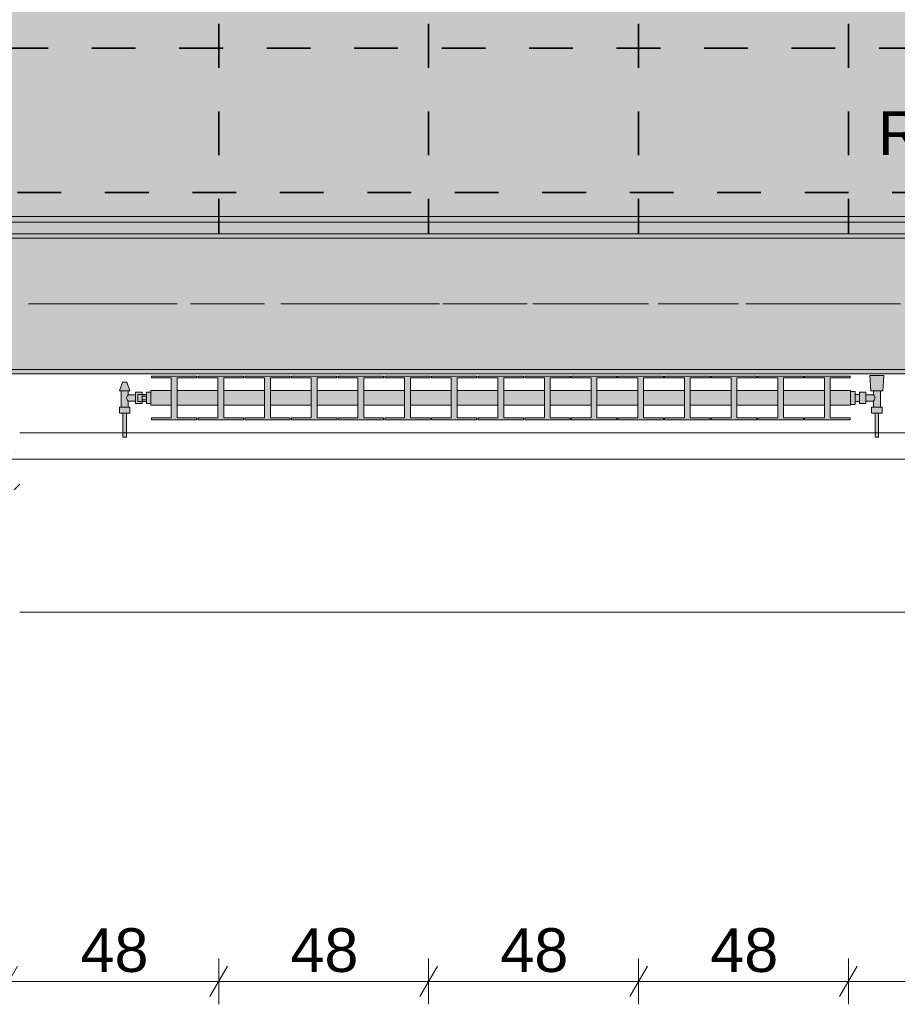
# Model space of a CAD drawing. Header units: metres. Extents: x -3.6 to 84.5, y -11 to 16.8.
# Tile 23 of 256: x 4.7 to 6.7, y -1.1 to 1.2. Entities that reach past the tile are written whole.
import ezdxf

# ---------------------------------------------------------------- set-up
doc = ezdxf.new("R2010")
doc.units = ezdxf.units.M
doc.header["$MEASUREMENT"] = 0
doc.linetypes.add('Achse', pattern=[0.2, 0.1, -0.05, 0, -0.05])
doc.linetypes.add('Strichlinie doppelt', pattern=[0.546806, 0.264583, -0.105833, 0.070556, -0.105833])
for name, color, linetype in [('154 - Bemaßung_ Beschriftung.Ausbau - Deckenspiegel', 7, 'Continuous'), ('451 - Universal.Achsen Raster', 7, 'Continuous'), ('604 - Struktur.Wand Aussen', 7, 'Continuous'), ('608 - Struktur.Träger', 7, 'Continuous'), ('801 - HKLSE.Heizung_ Klima_ Lüftung', 7, 'Continuous'), ('Neubau_154 - Bemaßung_ Beschriftung.Ausbau - Deckenspiegel', 7, 'Continuous'), ('Neubau_651 - Abdeckung.Decke abgehängt_ bekleidet', 7, 'Continuous'), ('Neubau_653 - Abdeckung.TB Verkofferung', 7, 'Continuous')]:
    doc.layers.add(name, color=color, linetype=linetype)
doc.styles.add('ERSTELLTER_STIL_2', font='txt')
doc.dimstyles.new('ERSTELLTER_STIL__1', dxfattribs={"dimtxt": 0.1, "dimasz": 0.0532, "dimexe": 0.18, "dimexo": 0.0625, "dimgap": 0, "dimtad": 1, "dimzin": 0, "dimdsep": 46, "dimtxsty": 'ERSTELLTER_STIL_2', "dimblk": 'ARROWHEAD_2', "dimblk1": 'ARROWHEAD_2', "dimblk2": 'ARROWHEAD_2', "dimcen": 0.09, "dimse1": 1, "dimse2": 1, "dimclrd": 7, "dimclre": 7, "dimclrt": 7, "dimazin": 0, "dimtfac": 1, "dimtdec": 4, "dimtmove": 0, "dimatfit": 3, "dimfxl": 1, "dimtolj": 1, "dimtzin": 0, "dimarcsym": 0})
doc.dimstyles.new('ERSTELLTER_STIL__2', dxfattribs={"dimtxt": 0.1, "dimasz": 0.0532, "dimexe": 0.18, "dimexo": 0.0625, "dimgap": 0, "dimtad": 1, "dimtih": 1, "dimtoh": 1, "dimzin": 0, "dimdsep": 46, "dimtxsty": 'ERSTELLTER_STIL_2', "dimblk": 'ARROWHEAD_2', "dimblk1": 'ARROWHEAD_2', "dimblk2": 'ARROWHEAD_2', "dimcen": 0.09, "dimse1": 1, "dimse2": 1, "dimclrd": 7, "dimclre": 7, "dimclrt": 7, "dimazin": 0, "dimtfac": 1, "dimtdec": 4, "dimtmove": 0, "dimatfit": 3, "dimfxl": 1, "dimtolj": 1, "dimtzin": 0, "dimarcsym": 0})
pattern_1 = [(45, (0, 0), (-0.01767767, 0.01767767), [0, -0.025])]
pattern_2 = [(45, (0, 0), (-0.08485281, 0.08485281), []), (45, (-0.04243, 0.04243), (-0.08485281, 0.08485281), [0.09, -0.03])]

# ---------------------------------------------------------------- blocks, each defined once
blk = doc.blocks.new('*D445')
at = {"layer": '154 - Bemaßung_ Beschriftung.Ausbau - Deckenspiegel', "color": 7, "linetype": 'Continuous', "lineweight": 5}
for p, q in [((4.7152, -0.9638), (4.6748, -1.0338)), ((4.695, -1.0513), (4.695, -0.9463)), ((5.1952, -0.9638), (5.1548, -1.0338)), ((5.175, -1.0513), (5.175, -0.9463)), ((4.695, -0.9988), (5.175, -0.9988))]:
    blk.add_line(p, q, dxfattribs=at)
at = {"layer": '154 - Bemaßung_ Beschriftung.Ausbau - Deckenspiegel', "color": 7, "lineweight": 5, "insert": (4.8591, -0.9788), "char_height": 0.1, "attachment_point": 7, "style": 'ERSTELLTER_STIL_2'}
blk.add_mtext('\\A1;{\\pql;\\fArial|b0|i0|c0|p38;48}', dxfattribs=at)
blk = doc.blocks.new('ARROWHEAD_2')
at = {"color": 0, "linetype": 'Continuous', "lineweight": 0}
for p, q in [((-0.378, -0.655), (0.378, 0.655)), ((0, 0), (-1, 0))]:
    blk.add_line(p, q, dxfattribs=at)
blk = doc.blocks.new('*D446')
at = {"layer": '154 - Bemaßung_ Beschriftung.Ausbau - Deckenspiegel', "color": 7, "linetype": 'Continuous', "lineweight": 5}
for p, q in [((5.1952, -0.9638), (5.1548, -1.0338)), ((5.175, -1.0513), (5.175, -0.9463)), ((5.6752, -0.9638), (5.6348, -1.0338)), ((5.655, -1.0513), (5.655, -0.9463)), ((5.175, -0.9988), (5.655, -0.9988))]:
    blk.add_line(p, q, dxfattribs=at)
at = {"layer": '154 - Bemaßung_ Beschriftung.Ausbau - Deckenspiegel', "color": 7, "lineweight": 5, "insert": (5.3391, -0.9788), "char_height": 0.1, "attachment_point": 7, "style": 'ERSTELLTER_STIL_2'}
blk.add_mtext('\\A1;{\\pql;\\fArial|b0|i0|c0|p38;48}', dxfattribs=at)
blk = doc.blocks.new('*D447')
at = {"layer": '154 - Bemaßung_ Beschriftung.Ausbau - Deckenspiegel', "color": 7, "linetype": 'Continuous', "lineweight": 5}
for p, q in [((5.6752, -0.9638), (5.6348, -1.0338)), ((5.655, -1.0513), (5.655, -0.9463)), ((6.1552, -0.9638), (6.1148, -1.0338)), ((6.135, -1.0513), (6.135, -0.9463)), ((5.655, -0.9988), (6.135, -0.9988))]:
    blk.add_line(p, q, dxfattribs=at)
at = {"layer": '154 - Bemaßung_ Beschriftung.Ausbau - Deckenspiegel', "color": 7, "lineweight": 5, "insert": (5.8191, -0.9788), "char_height": 0.1, "attachment_point": 7, "style": 'ERSTELLTER_STIL_2'}
blk.add_mtext('\\A1;{\\pql;\\fArial|b0|i0|c0|p38;48}', dxfattribs=at)
blk = doc.blocks.new('*D448')
at = {"layer": '154 - Bemaßung_ Beschriftung.Ausbau - Deckenspiegel', "color": 7, "linetype": 'Continuous', "lineweight": 5}
for p, q in [((6.1552, -0.9638), (6.1148, -1.0338)), ((6.135, -1.0513), (6.135, -0.9463)), ((6.6352, -0.9638), (6.5948, -1.0338)), ((6.615, -1.0513), (6.615, -0.9463)), ((6.135, -0.9988), (6.615, -0.9988))]:
    blk.add_line(p, q, dxfattribs=at)
at = {"layer": '154 - Bemaßung_ Beschriftung.Ausbau - Deckenspiegel', "color": 7, "lineweight": 5, "insert": (6.2991, -0.9788), "char_height": 0.1, "attachment_point": 7, "style": 'ERSTELLTER_STIL_2'}
blk.add_mtext('\\A1;{\\pql;\\fArial|b0|i0|c0|p38;48}', dxfattribs=at)
blk = doc.blocks.new('*D449')
at = {"layer": '154 - Bemaßung_ Beschriftung.Ausbau - Deckenspiegel', "color": 7, "linetype": 'Continuous', "lineweight": 5}
for p, q in [((6.6352, -0.9638), (6.5948, -1.0338)), ((6.615, -1.0513), (6.615, -0.9463)), ((7.1152, -0.9638), (7.0748, -1.0338)), ((7.095, -1.0513), (7.095, -0.9463)), ((6.615, -0.9988), (7.095, -0.9988))]:
    blk.add_line(p, q, dxfattribs=at)
at = {"layer": '154 - Bemaßung_ Beschriftung.Ausbau - Deckenspiegel', "color": 7, "lineweight": 5, "insert": (6.7791, -0.9788), "char_height": 0.1, "attachment_point": 7, "style": 'ERSTELLTER_STIL_2'}
blk.add_mtext('\\A1;{\\pql;\\fArial|b0|i0|c0|p38;48}', dxfattribs=at)
blk = doc.blocks.new('*D525')
at = {"layer": '154 - Bemaßung_ Beschriftung.Ausbau - Deckenspiegel', "color": 7, "linetype": 'Continuous', "lineweight": 5}
for p, q in [((3.381, 0.8252), (3.451, 0.7848)), ((3.416, 0.71), (3.416, 0.805)), ((3.381, 0.7302), (3.451, 0.6898)), ((3.4685, 0.71), (3.3635, 0.71)), ((3.416, 0.6758), (3.416, 0.71))]:
    blk.add_line(p, q, dxfattribs=at)
at = {"layer": '154 - Bemaßung_ Beschriftung.Ausbau - Deckenspiegel', "color": 7, "lineweight": 5, "insert": (3.3976, 0.5638), "char_height": 0.1, "attachment_point": 7, "rotation": 90, "style": 'ERSTELLTER_STIL_2'}
blk.add_mtext('\\A1;{\\pql;\\fArial|b0|i0|c0|p38;9\\fArial|b0|i0|c0|p38;\\A1{\\H.66x;\\S5^  ;}}', dxfattribs=at)
blk = doc.blocks.new('*D543')
at = {"layer": '154 - Bemaßung_ Beschriftung.Ausbau - Deckenspiegel', "color": 7, "linetype": 'Continuous', "lineweight": 5}
for p, q in [((-0.9656, 5.19), (-0.9656, 5.2242)), ((-0.9306, 5.1698), (-1.0006, 5.2102)), ((-0.9131, 5.19), (-1.0181, 5.19)), ((-0.9656, 0.71), (-0.9656, 5.19)), ((-1.0006, 0.7302), (-0.9306, 0.6898)), ((-0.9131, 0.71), (-1.0181, 0.71)), ((-0.9656, 0.6758), (-0.9656, 0.71))]:
    blk.add_line(p, q, dxfattribs=at)
at = {"layer": '154 - Bemaßung_ Beschriftung.Ausbau - Deckenspiegel', "color": 7, "lineweight": 5, "insert": (-0.9856, 2.817), "char_height": 0.1, "attachment_point": 7, "rotation": 90, "style": 'ERSTELLTER_STIL_2'}
blk.add_mtext('\\A1;{\\pql;\\fArial|b0|i0|c0|p38;4,48}', dxfattribs=at)

msp = doc.modelspace()

# ---------------------------------------------------------------- hatches: boundary and pattern name
at = {"layer": '604 - Struktur.Wand Aussen', "linetype": 'Continuous', "lineweight": 0, "true_color": 0x000000}
h = msp.add_hatch(dxfattribs=at)
h.set_pattern_fill('Beton__Stahlbeton_0001', color=18, style=0, pattern_type=2)
h.set_pattern_definition(pattern_2)
h.paths.add_polyline_path([(3.52, 0.195), (3.52, 0.125), (3.53, 0.125), (3.56, 0.125), (3.56, 0.005), (4.68, 0.005), (4.68, 0.125), (4.71, 0.125), (4.72, 0.125), (4.72, 0.195), (4.71, 0.195), (4.71, 0.245), (3.53, 0.245), (3.53, 0.195)])
at = {"layer": '608 - Struktur.Träger', "linetype": 'Continuous', "lineweight": 0, "true_color": 0x000000}
h = msp.add_hatch(dxfattribs=at)
h.set_pattern_fill('Beton__Stahlbeton_0001', color=18, style=0, pattern_type=2)
h.set_pattern_definition(pattern_2)
h.paths.add_polyline_path([(0.69, 0.7), (0.38, 0.7), (0.38, 0.4), (0.69, 0.4), (3.97, 0.4), (4.29, 0.4), (7.57, 0.4), (7.89, 0.4), (11.17, 0.4), (11.49, 0.4), (14.77, 0.4), (15.09, 0.4), (18.37, 0.4), (18.69, 0.4), (21.97, 0.4), (22.29, 0.4), (25.57, 0.4), (25.89, 0.4), (29.17, 0.4), (29.49, 0.4), (32.77, 0.4), (33.09, 0.4), (36.37, 0.4), (36.69, 0.4), (39.97, 0.4), (40.29, 0.4), (43.57, 0.4), (43.89, 0.4), (47.17, 0.4), (47.49, 0.4), (50.77, 0.4), (51.09, 0.4), (54.37, 0.4), (54.69, 0.4), (57.97, 0.4), (58.29, 0.4), (61.57, 0.4), (61.88, 0.4), (61.88, 0.7), (61.57, 0.7), (58.29, 0.7), (57.97, 0.7), (54.69, 0.7), (54.37, 0.7), (51.09, 0.7), (50.77, 0.7), (47.49, 0.7), (47.17, 0.7), (43.89, 0.7), (43.57, 0.7), (40.29, 0.7), (39.9, 0.7), (36.69, 0.7), (36.37, 0.7), (33.09, 0.7), (32.77, 0.7), (29.49, 0.7), (29.17, 0.7), (25.89, 0.7), (25.57, 0.7), (22.29, 0.7), (21.97, 0.7), (18.69, 0.7), (18.37, 0.7), (15.09, 0.7), (14.77, 0.7), (11.49, 0.7), (11.17, 0.7), (7.89, 0.7), (7.57, 0.7), (4.29, 0.7), (3.97, 0.7)])
h = msp.add_hatch(dxfattribs=at)
h.set_pattern_fill('Gips_0001', color=18, style=0, pattern_type=2)
h.set_pattern_definition(pattern_1)
h.paths.add_polyline_path([(4.29, 0.71), (4.29, 0.7), (7.57, 0.7), (7.57, 0.71)])
h = msp.add_hatch(dxfattribs=at)
h.set_pattern_fill('Gips_0001', color=18, style=0, pattern_type=2)
h.set_pattern_definition(pattern_1)
h.paths.add_polyline_path([(7.57, 0.4), (4.29, 0.4), (4.29, 0.39), (7.57, 0.39)])
at = {"layer": '801 - HKLSE.Heizung_ Klima_ Lüftung', "linetype": 'Continuous', "lineweight": 0, "true_color": 0x3a3a3a}
for points in [[(6.62, 0.3183), (6.62, 0.3517), (6.5733, 0.3517), (6.5733, 0.3808), (6.6187, 0.3808), (6.6187, 0.385), (6.5147, 0.385), (6.5147, 0.3808), (6.56, 0.3808), (6.56, 0.3517), (6.4667, 0.3517), (6.4667, 0.3808), (6.512, 0.3808), (6.512, 0.385), (6.408, 0.385), (6.408, 0.3808), (6.4533, 0.3808), (6.4533, 0.3517), (6.36, 0.3517), (6.36, 0.3808), (6.4053, 0.3808), (6.4053, 0.385), (6.3013, 0.385), (6.3013, 0.3808), (6.3467, 0.3808), (6.3467, 0.3517), (6.2533, 0.3517), (6.2533, 0.3808), (6.2987, 0.3808), (6.2987, 0.385), (6.1947, 0.385), (6.1947, 0.3808), (6.24, 0.3808), (6.24, 0.3517), (6.1467, 0.3517), (6.1467, 0.3808), (6.192, 0.3808), (6.192, 0.385), (6.088, 0.385), (6.088, 0.3808), (6.1333, 0.3808), (6.1333, 0.3517), (6.04, 0.3517), (6.04, 0.3808), (6.0853, 0.3808), (6.0853, 0.385), (5.9813, 0.385), (5.9813, 0.3808), (6.0267, 0.3808), (6.0267, 0.3517), (5.9333, 0.3517), (5.9333, 0.3808), (5.9787, 0.3808), (5.9787, 0.385), (5.8747, 0.385), (5.8747, 0.3808), (5.92, 0.3808), (5.92, 0.3517), (5.8267, 0.3517), (5.8267, 0.3808), (5.872, 0.3808), (5.872, 0.385), (5.768, 0.385), (5.768, 0.3808), (5.8133, 0.3808), (5.8133, 0.3517), (5.72, 0.3517), (5.72, 0.3808), (5.7653, 0.3808), (5.7653, 0.385), (5.6613, 0.385), (5.6613, 0.3808), (5.7067, 0.3808), (5.7067, 0.3517), (5.6133, 0.3517), (5.6133, 0.3808), (5.6587, 0.3808), (5.6587, 0.385), (5.5547, 0.385), (5.5547, 0.3808), (5.6, 0.3808), (5.6, 0.3517), (5.5067, 0.3517), (5.5067, 0.3808), (5.552, 0.3808), (5.552, 0.385), (5.448, 0.385), (5.448, 0.3808), (5.4933, 0.3808), (5.4933, 0.3517), (5.4, 0.3517), (5.4, 0.3808), (5.4453, 0.3808), (5.4453, 0.385), (5.3413, 0.385), (5.3413, 0.3808), (5.3867, 0.3808), (5.3867, 0.3517), (5.2933, 0.3517), (5.2933, 0.3808), (5.3387, 0.3808), (5.3387, 0.385), (5.2347, 0.385), (5.2347, 0.3808), (5.28, 0.3808), (5.28, 0.3517), (5.1867, 0.3517), (5.1867, 0.3808), (5.232, 0.3808), (5.232, 0.385), (5.128, 0.385), (5.128, 0.3808), (5.1733, 0.3808), (5.1733, 0.3517), (5.08, 0.3517), (5.08, 0.3808), (5.1253, 0.3808), (5.1253, 0.385), (5.0213, 0.385), (5.0213, 0.3808), (5.0667, 0.3808), (5.0667, 0.3517), (5.02, 0.3517), (5.02, 0.3183), (5.0667, 0.3183), (5.0667, 0.2892), (5.0213, 0.2892), (5.0213, 0.285), (5.1253, 0.285), (5.1253, 0.2892), (5.08, 0.2892), (5.08, 0.3183), (5.1733, 0.3183), (5.1733, 0.2892), (5.128, 0.2892), (5.128, 0.285), (5.232, 0.285), (5.232, 0.2892), (5.1867, 0.2892), (5.1867, 0.3183), (5.28, 0.3183), (5.28, 0.2892), (5.2347, 0.2892), (5.2347, 0.285), (5.3387, 0.285), (5.3387, 0.2892), (5.2933, 0.2892), (5.2933, 0.3183), (5.3867, 0.3183), (5.3867, 0.2892), (5.3413, 0.2892), (5.3413, 0.285), (5.4453, 0.285), (5.4453, 0.2892), (5.4, 0.2892), (5.4, 0.3183), (5.4933, 0.3183), (5.4933, 0.2892), (5.448, 0.2892), (5.448, 0.285), (5.552, 0.285), (5.552, 0.2892), (5.5067, 0.2892), (5.5067, 0.3183), (5.6, 0.3183), (5.6, 0.2892), (5.5547, 0.2892), (5.5547, 0.285), (5.6587, 0.285), (5.6587, 0.2892), (5.6133, 0.2892), (5.6133, 0.3183), (5.7067, 0.3183), (5.7067, 0.2892), (5.6613, 0.2892), (5.6613, 0.285), (5.7653, 0.285), (5.7653, 0.2892), (5.72, 0.2892), (5.72, 0.3183), (5.8133, 0.3183), (5.8133, 0.2892), (5.768, 0.2892), (5.768, 0.285), (5.872, 0.285), (5.872, 0.2892), (5.8267, 0.2892), (5.8267, 0.3183), (5.92, 0.3183), (5.92, 0.2892), (5.8747, 0.2892), (5.8747, 0.285), (5.9787, 0.285), (5.9787, 0.2892), (5.9333, 0.2892), (5.9333, 0.3183), (6.0267, 0.3183), (6.0267, 0.2892), (5.9813, 0.2892), (5.9813, 0.285), (6.0853, 0.285), (6.0853, 0.2892), (6.04, 0.2892), (6.04, 0.3183), (6.1333, 0.3183), (6.1333, 0.2892), (6.088, 0.2892), (6.088, 0.285), (6.192, 0.285), (6.192, 0.2892), (6.1467, 0.2892), (6.1467, 0.3183), (6.24, 0.3183), (6.24, 0.2892), (6.1947, 0.2892), (6.1947, 0.285), (6.2987, 0.285), (6.2987, 0.2892), (6.2533, 0.2892), (6.2533, 0.3183), (6.3467, 0.3183), (6.3467, 0.2892), (6.3013, 0.2892), (6.3013, 0.285), (6.4053, 0.285), (6.4053, 0.2892), (6.36, 0.2892), (6.36, 0.3183), (6.4533, 0.3183), (6.4533, 0.2892), (6.408, 0.2892), (6.408, 0.285), (6.512, 0.285), (6.512, 0.2892), (6.4667, 0.2892), (6.4667, 0.3183), (6.56, 0.3183), (6.56, 0.2892), (6.5147, 0.2892), (6.5147, 0.285), (6.6187, 0.285), (6.6187, 0.2892), (6.5733, 0.2892), (6.5733, 0.3183)], [(6.62, 0.3497), (6.62, 0.3203), (6.63, 0.3203), (6.63, 0.327), (6.64, 0.327), (6.64, 0.322), (6.655, 0.322), (6.655, 0.328), (6.672, 0.328), (6.672, 0.314), (6.668, 0.314), (6.668, 0.3), (6.676, 0.3), (6.676, 0.245), (6.684, 0.245), (6.684, 0.3), (6.692, 0.3), (6.692, 0.314), (6.688, 0.314), (6.688, 0.351), (6.694, 0.351), (6.696, 0.386), (6.664, 0.386), (6.666, 0.351), (6.672, 0.351), (6.672, 0.342), (6.655, 0.342), (6.655, 0.348), (6.64, 0.348), (6.64, 0.343), (6.63, 0.343), (6.63, 0.3497)], [(5.02, 0.348), (5.01, 0.348), (5.01, 0.343), (5, 0.343), (5, 0.348), (4.985, 0.348), (4.985, 0.342), (4.968, 0.342), (4.968, 0.351), (4.972, 0.351), (4.965, 0.371), (4.955, 0.371), (4.948, 0.351), (4.952, 0.351), (4.952, 0.314), (4.948, 0.314), (4.948, 0.3), (4.956, 0.3), (4.956, 0.245), (4.964, 0.245), (4.964, 0.3), (4.972, 0.3), (4.972, 0.314), (4.968, 0.314), (4.968, 0.328), (4.985, 0.328), (4.985, 0.322), (5, 0.322), (5, 0.327), (5.01, 0.327), (5.01, 0.322), (5.02, 0.322)]]:
    msp.add_hatch(color=250, dxfattribs=at).paths.add_polyline_path(points)
at = {"layer": 'Neubau_651 - Abdeckung.Decke abgehängt_ bekleidet', "linetype": 'Continuous', "lineweight": 13, "true_color": 0xffbfbf}
h = msp.add_hatch(dxfattribs=at)
h.set_pattern_fill('sechseckig_0001', color=254, style=0, pattern_type=2)
h.set_pattern_definition([(90, (0, 0), (-0.1299038, 0), [0.075, -0.15]), (90, (-0.06495, 0.1125), (-0.1299038, 0), [0.075, -0.15]), (150, (5e-18, 0.075), (0.0649519, 0.1125), [0.075, -0.15]), (150, (-0.1299, 0.075), (0.0649519, 0.1125), [0.075, -0.15]), (210, (0, 0), (-0.0649519, 0.1125), [0.075, -0.15]), (210, (-0.1299, 8e-18), (-0.0649519, 0.1125), [0.075, -0.15])])
h.paths.add_polyline_path([(0.285, 5.19), (0.285, 1.01), (0.715, 1.01), (0.715, 0.71), (7.665, 0.71), (7.665, 5.19)])
h.paths.add_polyline_path([(0.775, 4.55), (7.175, 4.55), (7.175, 1.25), (0.775, 1.25)], flags=0)
at = {"layer": 'Neubau_653 - Abdeckung.TB Verkofferung', "linetype": 'Continuous', "lineweight": 0, "true_color": 0x000000}
h = msp.add_hatch(dxfattribs=at)
h.set_pattern_fill('Gips_0001', color=18, style=0, pattern_type=2)
h.set_pattern_definition(pattern_1)
h.paths.add_polyline_path([(0.715, 0.737), (7.555, 0.737), (7.555, 0.7495), (0.715, 0.7495)])

# ---------------------------------------------------------------- linework, layer by layer
at = {"layer": '451 - Universal.Achsen Raster', "color": 160, "linetype": 'Strichlinie doppelt', "lineweight": 9, "true_color": 0x3232ff}
msp.add_line((64.935, 0.55), (-3.175, 0.55), dxfattribs=at)
at = {"layer": '604 - Struktur.Wand Aussen', "color": 7, "linetype": 'Continuous', "lineweight": 13}
for p, q in [((7.12, 0.255), (4.72, 0.255)), ((4.72, -0.155), (7.12, -0.155))]:
    msp.add_line(p, q, dxfattribs=at)
at = {"layer": '608 - Struktur.Träger', "color": 7, "linetype": 'Continuous', "lineweight": 13}
for p, q in [((0.38, 0.71), (61.88, 0.71)), ((7.57, 0.7), (4.29, 0.7)), ((0.38, 0.39), (61.88, 0.39))]:
    msp.add_line(p, q, dxfattribs=at)
at = {"layer": '608 - Struktur.Träger', "color": 7, "linetype": 'Continuous', "lineweight": 5}
for p, q in [((7.57, 0.71), (4.29, 0.71)), ((7.57, 0.39), (4.29, 0.39))]:
    msp.add_line(p, q, dxfattribs=at)
at = {"layer": '608 - Struktur.Träger', "color": 7, "linetype": 'Achse', "lineweight": 9}
msp.add_line((0.38, 0.55), (61.88, 0.55), dxfattribs=at)
at = {"layer": '608 - Struktur.Träger', "color": 7, "linetype": 'Continuous', "lineweight": 13, "flags": 128}
msp.add_lwpolyline([(15.09, 0.4), (14.77, 0.4), (11.49, 0.4), (11.17, 0.4), (7.89, 0.4), (7.57, 0.4), (4.29, 0.4), (3.97, 0.4), (0.69, 0.4), (0.38, 0.4)], dxfattribs=at)
at = {"layer": '801 - HKLSE.Heizung_ Klima_ Lüftung', "color": 7, "linetype": 'Continuous', "lineweight": 5, "true_color": 0xebebeb}
for p, q in [((5.1253, 0.385), (5.0213, 0.385)), ((5.1253, 0.385), (5.0213, 0.385)), ((5.0213, 0.385), (5.0213, 0.3808)), ((5.1253, 0.3808), (5.1253, 0.385)), ((5.1253, 0.3808), (5.1253, 0.385)), ((5.232, 0.385), (5.128, 0.385)), ((5.128, 0.385), (5.128, 0.3808)), ((5.232, 0.385), (5.128, 0.385)), ((5.128, 0.385), (5.128, 0.3808)), ((5.232, 0.3808), (5.232, 0.385)), ((5.232, 0.3808), (5.232, 0.385)), ((5.3387, 0.385), (5.2347, 0.385)), ((5.3387, 0.385), (5.2347, 0.385)), ((5.2347, 0.385), (5.2347, 0.3808)), ((5.3387, 0.3808), (5.3387, 0.385)), ((5.3387, 0.3808), (5.3387, 0.385)), ((5.4453, 0.385), (5.3413, 0.385)), ((5.3413, 0.385), (5.3413, 0.3808)), ((5.4453, 0.385), (5.3413, 0.385)), ((5.3413, 0.385), (5.3413, 0.3808)), ((5.4453, 0.3808), (5.4453, 0.385)), ((5.552, 0.385), (5.448, 0.385)), ((5.552, 0.385), (5.448, 0.385)), ((5.448, 0.385), (5.448, 0.3808)), ((5.552, 0.3808), (5.552, 0.385)), ((5.6587, 0.385), (5.5547, 0.385)), ((5.6587, 0.385), (5.5547, 0.385)), ((5.5547, 0.385), (5.5547, 0.3808)), ((5.6587, 0.3808), (5.6587, 0.385)), ((5.6587, 0.3808), (5.6587, 0.385)), ((5.7653, 0.385), (5.6613, 0.385)), ((5.6613, 0.385), (5.6613, 0.3808)), ((5.7653, 0.385), (5.6613, 0.385)), ((5.6613, 0.385), (5.6613, 0.3808)), ((5.7653, 0.3808), (5.7653, 0.385)), ((5.872, 0.385), (5.768, 0.385)), ((5.768, 0.385), (5.768, 0.3808)), ((5.872, 0.385), (5.768, 0.385)), ((5.768, 0.385), (5.768, 0.3808)), ((5.872, 0.3808), (5.872, 0.385)), ((5.9787, 0.385), (5.8747, 0.385)), ((5.9787, 0.385), (5.8747, 0.385)), ((5.8747, 0.385), (5.8747, 0.3808)), ((5.9787, 0.3808), (5.9787, 0.385)), ((5.9787, 0.3808), (5.9787, 0.385)), ((6.0853, 0.385), (5.9813, 0.385)), ((6.0853, 0.385), (5.9813, 0.385)), ((5.9813, 0.385), (5.9813, 0.3808)), ((6.0853, 0.3808), (6.0853, 0.385)), ((6.192, 0.385), (6.088, 0.385)), ((6.088, 0.385), (6.088, 0.3808)), ((6.192, 0.385), (6.088, 0.385)), ((6.088, 0.385), (6.088, 0.3808)), ((6.192, 0.3808), (6.192, 0.385)), ((6.192, 0.3808), (6.192, 0.385)), ((6.2987, 0.385), (6.1947, 0.385)), ((6.2987, 0.385), (6.1947, 0.385)), ((6.1947, 0.385), (6.1947, 0.3808)), ((6.2987, 0.3808), (6.2987, 0.385)), ((6.4053, 0.385), (6.3013, 0.385)), ((6.3013, 0.385), (6.3013, 0.3808)), ((6.4053, 0.385), (6.3013, 0.385)), ((6.3013, 0.385), (6.3013, 0.3808)), ((6.4053, 0.3808), (6.4053, 0.385)), ((6.512, 0.385), (6.408, 0.385)), ((6.408, 0.385), (6.408, 0.3808)), ((6.512, 0.385), (6.408, 0.385)), ((6.408, 0.385), (6.408, 0.3808)), ((6.512, 0.3808), (6.512, 0.385)), ((6.512, 0.3808), (6.512, 0.385)), ((6.6187, 0.385), (6.5147, 0.385)), ((6.6187, 0.385), (6.5147, 0.385)), ((6.5147, 0.385), (6.5147, 0.3808)), ((6.6187, 0.3808), (6.6187, 0.385)), ((6.6187, 0.3808), (6.6187, 0.385)), ((6.6687, 0.386), (6.664, 0.386)), ((6.664, 0.386), (6.6687, 0.386)), ((6.666, 0.351), (6.664, 0.386)), ((6.6687, 0.386), (6.68, 0.386)), ((6.68, 0.386), (6.6687, 0.386)), ((6.68, 0.386), (6.6913, 0.386)), ((6.6913, 0.386), (6.68, 0.386)), ((6.6913, 0.386), (6.696, 0.386)), ((6.696, 0.386), (6.6913, 0.386)), ((6.694, 0.351), (6.696, 0.386)), ((4.948, 0.351), (4.955, 0.371)), ((4.9565, 0.371), (4.955, 0.371)), ((4.96, 0.371), (4.9565, 0.371)), ((4.9635, 0.371), (4.96, 0.371)), ((4.965, 0.371), (4.9635, 0.371)), ((4.972, 0.351), (4.965, 0.371)), ((5.0213, 0.3808), (5.0667, 0.3808)), ((5.0667, 0.3808), (5.0667, 0.2892)), ((5.08, 0.2892), (5.08, 0.3808)), ((5.08, 0.3808), (5.1253, 0.3808)), ((5.128, 0.3808), (5.1733, 0.3808)), ((5.1733, 0.3808), (5.1733, 0.2892)), ((5.1867, 0.2892), (5.1867, 0.3808)), ((5.1867, 0.3808), (5.232, 0.3808)), ((5.2347, 0.3808), (5.28, 0.3808)), ((5.28, 0.3808), (5.28, 0.2892)), ((5.2933, 0.2892), (5.2933, 0.3808)), ((5.2933, 0.3808), (5.3387, 0.3808)), ((5.3413, 0.3808), (5.3867, 0.3808)), ((5.3867, 0.3808), (5.3867, 0.2892)), ((5.4, 0.2892), (5.4, 0.3808)), ((5.4, 0.3808), (5.4453, 0.3808)), ((5.448, 0.3808), (5.4933, 0.3808)), ((5.4933, 0.3808), (5.4933, 0.2892)), ((5.5067, 0.2892), (5.5067, 0.3808)), ((5.5067, 0.3808), (5.552, 0.3808)), ((5.5547, 0.3808), (5.6, 0.3808)), ((5.6, 0.3808), (5.6, 0.2892)), ((5.6133, 0.2892), (5.6133, 0.3808)), ((5.6133, 0.3808), (5.6587, 0.3808)), ((5.6613, 0.3808), (5.7067, 0.3808)), ((5.7067, 0.3808), (5.7067, 0.2892)), ((5.72, 0.2892), (5.72, 0.3808)), ((5.72, 0.3808), (5.7653, 0.3808)), ((5.768, 0.3808), (5.8133, 0.3808)), ((5.8133, 0.3808), (5.8133, 0.2892)), ((5.8267, 0.2892), (5.8267, 0.3808)), ((5.8267, 0.3808), (5.872, 0.3808)), ((5.8747, 0.3808), (5.92, 0.3808)), ((5.92, 0.3808), (5.92, 0.2892)), ((5.9333, 0.2892), (5.9333, 0.3808)), ((5.9333, 0.3808), (5.9787, 0.3808)), ((5.9813, 0.3808), (6.0267, 0.3808)), ((6.0267, 0.3808), (6.0267, 0.2892)), ((6.04, 0.2892), (6.04, 0.3808)), ((6.04, 0.3808), (6.0853, 0.3808)), ((6.088, 0.3808), (6.1333, 0.3808)), ((6.1333, 0.3808), (6.1333, 0.2892)), ((6.1467, 0.2892), (6.1467, 0.3808)), ((6.1467, 0.3808), (6.192, 0.3808)), ((6.1947, 0.3808), (6.24, 0.3808)), ((6.24, 0.3808), (6.24, 0.2892)), ((6.2533, 0.2892), (6.2533, 0.3808)), ((6.2533, 0.3808), (6.2987, 0.3808)), ((6.3013, 0.3808), (6.3467, 0.3808)), ((6.3467, 0.3808), (6.3467, 0.2892)), ((6.36, 0.2892), (6.36, 0.3808)), ((6.36, 0.3808), (6.4053, 0.3808)), ((6.408, 0.3808), (6.4533, 0.3808)), ((6.4533, 0.3808), (6.4533, 0.2892)), ((6.4667, 0.2892), (6.4667, 0.3808)), ((6.4667, 0.3808), (6.512, 0.3808)), ((6.5147, 0.3808), (6.56, 0.3808)), ((6.56, 0.3808), (6.56, 0.2892)), ((6.5733, 0.2892), (6.5733, 0.3808)), ((6.5733, 0.3808), (6.6187, 0.3808)), ((4.9515, 0.351), (4.948, 0.351)), ((4.96, 0.351), (4.9515, 0.351)), ((4.952, 0.314), (4.952, 0.351)), ((4.9685, 0.351), (4.96, 0.351)), ((4.9639, 0.335), (4.9653, 0.3379)), ((4.9658, 0.3389), (4.9663, 0.3399)), ((4.9663, 0.3399), (4.968, 0.342)), ((4.968, 0.342), (4.968, 0.351)), ((4.968, 0.342), (4.985, 0.342)), ((4.972, 0.351), (4.9685, 0.351)), ((4.985, 0.3415), (4.985, 0.348)), ((4.985, 0.348), (5, 0.348)), ((4.985, 0.3285), (4.985, 0.3415)), ((4.99, 0.3407), (4.99, 0.343)), ((5, 0.343), (4.99, 0.343)), ((4.99, 0.335), (4.99, 0.3407)), ((5, 0.3415), (5, 0.348)), ((5, 0.348), (5, 0.343)), ((5, 0.3407), (5, 0.343)), ((5, 0.3407), (5, 0.343)), ((5, 0.343), (5.01, 0.343)), ((5, 0.3393), (5, 0.3415)), ((5, 0.335), (5, 0.3407)), ((5, 0.3393), (5, 0.3407)), ((5, 0.335), (5, 0.3393)), ((5.01, 0.3393), (5, 0.3393)), ((5.02, 0.348), (5.01, 0.348)), ((5.02, 0.348), (5.01, 0.348)), ((5.01, 0.335), (5.01, 0.348)), ((5.02, 0.348), (5.01, 0.348)), ((5.02, 0.348), (5.01, 0.348)), ((5.02, 0.3468), (5.02, 0.3517)), ((5.0667, 0.3517), (5.02, 0.3517)), ((5.02, 0.335), (5.02, 0.3468)), ((5.1733, 0.3517), (5.08, 0.3517)), ((5.28, 0.3517), (5.1867, 0.3517)), ((5.3867, 0.3517), (5.2933, 0.3517)), ((5.4933, 0.3517), (5.4, 0.3517)), ((5.6, 0.3517), (5.5067, 0.3517)), ((5.7067, 0.3517), (5.6133, 0.3517)), ((5.8133, 0.3517), (5.72, 0.3517)), ((5.92, 0.3517), (5.8267, 0.3517)), ((6.0267, 0.3517), (5.9333, 0.3517)), ((6.1333, 0.3517), (6.04, 0.3517)), ((6.24, 0.3517), (6.1467, 0.3517)), ((6.3467, 0.3517), (6.2533, 0.3517)), ((6.4533, 0.3517), (6.36, 0.3517)), ((6.56, 0.3517), (6.4667, 0.3517)), ((6.62, 0.3517), (6.5733, 0.3517)), ((6.62, 0.3468), (6.62, 0.3517)), ((6.63, 0.3497), (6.62, 0.3497)), ((6.63, 0.3497), (6.62, 0.3497)), ((6.63, 0.3497), (6.62, 0.3497)), ((6.63, 0.3497), (6.62, 0.3497)), ((6.62, 0.335), (6.62, 0.3468)), ((6.63, 0.335), (6.63, 0.3497)), ((6.63, 0.335), (6.63, 0.3497)), ((6.63, 0.3407), (6.63, 0.343)), ((6.64, 0.343), (6.63, 0.343)), ((6.63, 0.335), (6.63, 0.3407)), ((6.64, 0.3415), (6.64, 0.348)), ((6.655, 0.348), (6.64, 0.348)), ((6.64, 0.3285), (6.64, 0.3415)), ((6.655, 0.3415), (6.655, 0.348)), ((6.672, 0.342), (6.655, 0.342)), ((6.655, 0.3285), (6.655, 0.3415)), ((6.666, 0.351), (6.6701, 0.351)), ((6.6701, 0.351), (6.68, 0.351)), ((6.672, 0.342), (6.672, 0.351)), ((6.6737, 0.3399), (6.672, 0.342)), ((6.6742, 0.3389), (6.6737, 0.3399)), ((6.6761, 0.335), (6.6747, 0.3379)), ((6.68, 0.351), (6.6899, 0.351)), ((6.688, 0.314), (6.688, 0.351)), ((6.6899, 0.351), (6.694, 0.351)), ((4.9653, 0.3321), (4.9639, 0.335)), ((4.9663, 0.3301), (4.9658, 0.3311)), ((4.968, 0.328), (4.9663, 0.3301)), ((4.968, 0.314), (4.968, 0.328)), ((4.968, 0.328), (4.985, 0.328)), ((4.985, 0.322), (4.985, 0.3285)), ((4.985, 0.322), (5, 0.322)), ((4.99, 0.3293), (4.99, 0.335)), ((4.99, 0.327), (4.99, 0.3293)), ((5, 0.327), (4.99, 0.327)), ((5, 0.3307), (5, 0.335)), ((5, 0.3293), (5, 0.335)), ((5.01, 0.3307), (5, 0.3307)), ((5, 0.3285), (5, 0.3307)), ((5, 0.3293), (5, 0.3307)), ((5, 0.327), (5, 0.3293)), ((5, 0.327), (5, 0.3293)), ((5, 0.322), (5, 0.3285)), ((5, 0.327), (5, 0.322)), ((5, 0.327), (5.01, 0.327)), ((5.01, 0.322), (5.01, 0.335)), ((5.02, 0.322), (5.01, 0.322)), ((5.02, 0.3232), (5.02, 0.335)), ((5.02, 0.3183), (5.02, 0.3232)), ((5.0667, 0.3183), (5.02, 0.3183)), ((5.1733, 0.3183), (5.08, 0.3183)), ((5.28, 0.3183), (5.1867, 0.3183)), ((5.3867, 0.3183), (5.2933, 0.3183)), ((5.4933, 0.3183), (5.4, 0.3183)), ((5.6, 0.3183), (5.5067, 0.3183)), ((5.7067, 0.3183), (5.6133, 0.3183)), ((5.8133, 0.3183), (5.72, 0.3183)), ((5.92, 0.3183), (5.8267, 0.3183)), ((6.0267, 0.3183), (5.9333, 0.3183)), ((6.1333, 0.3183), (6.04, 0.3183)), ((6.24, 0.3183), (6.1467, 0.3183)), ((6.3467, 0.3183), (6.2533, 0.3183)), ((6.4533, 0.3183), (6.36, 0.3183)), ((6.56, 0.3183), (6.4667, 0.3183)), ((6.62, 0.3183), (6.5733, 0.3183)), ((6.62, 0.3232), (6.62, 0.335)), ((6.62, 0.3183), (6.62, 0.3232)), ((6.63, 0.3203), (6.62, 0.3203)), ((6.63, 0.3203), (6.62, 0.3203)), ((6.63, 0.3203), (6.63, 0.335)), ((6.63, 0.3203), (6.63, 0.335)), ((6.63, 0.3293), (6.63, 0.335)), ((6.63, 0.327), (6.63, 0.3293)), ((6.64, 0.327), (6.63, 0.327)), ((6.64, 0.322), (6.64, 0.3285)), ((6.655, 0.322), (6.64, 0.322)), ((6.655, 0.322), (6.655, 0.3285)), ((6.672, 0.328), (6.655, 0.328)), ((6.672, 0.328), (6.6737, 0.3301)), ((6.672, 0.314), (6.672, 0.328)), ((6.6737, 0.3301), (6.6742, 0.3311)), ((6.6747, 0.3321), (6.6761, 0.335)), ((4.954, 0.314), (4.948, 0.314)), ((4.948, 0.3), (4.948, 0.314)), ((4.954, 0.3), (4.948, 0.3)), ((4.966, 0.314), (4.954, 0.314)), ((4.966, 0.3), (4.954, 0.3)), ((4.956, 0.245), (4.956, 0.3)), ((4.9572, 0.3), (4.956, 0.3)), ((4.96, 0.3), (4.9572, 0.3)), ((4.9628, 0.3), (4.96, 0.3)), ((4.964, 0.3), (4.9628, 0.3)), ((4.964, 0.245), (4.964, 0.3)), ((4.972, 0.314), (4.966, 0.314)), ((4.972, 0.3), (4.966, 0.3)), ((4.972, 0.3), (4.972, 0.314)), ((6.668, 0.314), (6.674, 0.314)), ((6.668, 0.3), (6.668, 0.314)), ((6.668, 0.3), (6.674, 0.3)), ((6.674, 0.314), (6.686, 0.314)), ((6.674, 0.3), (6.686, 0.3)), ((6.676, 0.245), (6.676, 0.3)), ((6.676, 0.3), (6.6772, 0.3)), ((6.6772, 0.3), (6.68, 0.3)), ((6.68, 0.3), (6.6828, 0.3)), ((6.6828, 0.3), (6.684, 0.3)), ((6.684, 0.245), (6.684, 0.3)), ((6.686, 0.314), (6.692, 0.314)), ((6.686, 0.3), (6.692, 0.3)), ((6.692, 0.3), (6.692, 0.314)), ((5.0667, 0.2892), (5.0213, 0.2892)), ((5.0213, 0.2892), (5.0213, 0.285)), ((5.0213, 0.285), (5.1253, 0.285)), ((5.1253, 0.2892), (5.08, 0.2892)), ((5.1253, 0.285), (5.1253, 0.2892)), ((5.1253, 0.285), (5.1253, 0.2892)), ((5.128, 0.2892), (5.128, 0.285)), ((5.1733, 0.2892), (5.128, 0.2892)), ((5.128, 0.2892), (5.128, 0.285)), ((5.128, 0.285), (5.232, 0.285)), ((5.232, 0.2892), (5.1867, 0.2892)), ((5.232, 0.285), (5.232, 0.2892)), ((5.232, 0.285), (5.232, 0.2892)), ((5.28, 0.2892), (5.2347, 0.2892)), ((5.2347, 0.2892), (5.2347, 0.285)), ((5.2347, 0.285), (5.3387, 0.285)), ((5.3387, 0.2892), (5.2933, 0.2892)), ((5.3387, 0.285), (5.3387, 0.2892)), ((5.3387, 0.285), (5.3387, 0.2892)), ((5.3413, 0.2892), (5.3413, 0.285)), ((5.3867, 0.2892), (5.3413, 0.2892)), ((5.3413, 0.2892), (5.3413, 0.285)), ((5.3413, 0.285), (5.4453, 0.285)), ((5.4453, 0.2892), (5.4, 0.2892)), ((5.4453, 0.285), (5.4453, 0.2892)), ((5.4933, 0.2892), (5.448, 0.2892)), ((5.448, 0.2892), (5.448, 0.285)), ((5.448, 0.285), (5.552, 0.285)), ((5.552, 0.2892), (5.5067, 0.2892)), ((5.552, 0.285), (5.552, 0.2892)), ((5.6, 0.2892), (5.5547, 0.2892)), ((5.5547, 0.2892), (5.5547, 0.285)), ((5.5547, 0.285), (5.6587, 0.285)), ((5.6587, 0.2892), (5.6133, 0.2892)), ((5.6587, 0.285), (5.6587, 0.2892)), ((5.6587, 0.285), (5.6587, 0.2892)), ((5.6613, 0.2892), (5.6613, 0.285)), ((5.7067, 0.2892), (5.6613, 0.2892)), ((5.6613, 0.2892), (5.6613, 0.285)), ((5.6613, 0.285), (5.7653, 0.285)), ((5.7653, 0.2892), (5.72, 0.2892)), ((5.7653, 0.285), (5.7653, 0.2892)), ((5.768, 0.2892), (5.768, 0.285)), ((5.8133, 0.2892), (5.768, 0.2892)), ((5.768, 0.2892), (5.768, 0.285)), ((5.768, 0.285), (5.872, 0.285)), ((5.872, 0.2892), (5.8267, 0.2892)), ((5.872, 0.285), (5.872, 0.2892)), ((5.92, 0.2892), (5.8747, 0.2892)), ((5.8747, 0.2892), (5.8747, 0.285)), ((5.8747, 0.285), (5.9787, 0.285)), ((5.9787, 0.2892), (5.9333, 0.2892)), ((5.9787, 0.285), (5.9787, 0.2892)), ((5.9787, 0.285), (5.9787, 0.2892)), ((6.0267, 0.2892), (5.9813, 0.2892)), ((5.9813, 0.2892), (5.9813, 0.285)), ((5.9813, 0.285), (6.0853, 0.285)), ((6.0853, 0.2892), (6.04, 0.2892)), ((6.0853, 0.285), (6.0853, 0.2892)), ((6.088, 0.2892), (6.088, 0.285)), ((6.1333, 0.2892), (6.088, 0.2892)), ((6.088, 0.2892), (6.088, 0.285)), ((6.088, 0.285), (6.192, 0.285)), ((6.192, 0.2892), (6.1467, 0.2892)), ((6.192, 0.285), (6.192, 0.2892)), ((6.192, 0.285), (6.192, 0.2892)), ((6.24, 0.2892), (6.1947, 0.2892)), ((6.1947, 0.2892), (6.1947, 0.285)), ((6.1947, 0.285), (6.2987, 0.285)), ((6.2987, 0.2892), (6.2533, 0.2892)), ((6.2987, 0.285), (6.2987, 0.2892)), ((6.3013, 0.2892), (6.3013, 0.285)), ((6.3467, 0.2892), (6.3013, 0.2892)), ((6.3013, 0.2892), (6.3013, 0.285)), ((6.3013, 0.285), (6.4053, 0.285)), ((6.4053, 0.2892), (6.36, 0.2892)), ((6.4053, 0.285), (6.4053, 0.2892)), ((6.408, 0.2892), (6.408, 0.285)), ((6.4533, 0.2892), (6.408, 0.2892)), ((6.408, 0.2892), (6.408, 0.285)), ((6.408, 0.285), (6.512, 0.285)), ((6.512, 0.2892), (6.4667, 0.2892)), ((6.512, 0.285), (6.512, 0.2892)), ((6.512, 0.285), (6.512, 0.2892)), ((6.56, 0.2892), (6.5147, 0.2892)), ((6.5147, 0.2892), (6.5147, 0.285)), ((6.5147, 0.285), (6.6187, 0.285)), ((6.6187, 0.2892), (6.5733, 0.2892)), ((6.6187, 0.285), (6.6187, 0.2892)), ((6.6187, 0.285), (6.6187, 0.2892)), ((4.9572, 0.245), (4.956, 0.245)), ((4.96, 0.245), (4.9572, 0.245)), ((4.9628, 0.245), (4.96, 0.245)), ((4.964, 0.245), (4.9628, 0.245)), ((6.676, 0.245), (6.6772, 0.245)), ((6.6772, 0.245), (6.68, 0.245)), ((6.68, 0.245), (6.6828, 0.245)), ((6.6828, 0.245), (6.684, 0.245))]:
    msp.add_line(p, q, dxfattribs=at)
at = {"layer": 'Neubau_651 - Abdeckung.Decke abgehängt_ bekleidet', "color": 1, "linetype": 'Achse', "lineweight": 35}
for p, q in [((5.175, 5.19), (5.175, 0.71)), ((5.655, 5.19), (5.655, 0.71)), ((6.135, 5.19), (6.135, 0.71)), ((6.615, 5.19), (6.615, 0.71)), ((0.285, 1.135), (7.665, 1.135)), ((0.715, 0.805), (7.665, 0.805))]:
    msp.add_line(p, q, dxfattribs=at)
at = {"layer": 'Neubau_651 - Abdeckung.Decke abgehängt_ bekleidet', "color": 1, "linetype": 'Continuous', "lineweight": 13, "flags": 128}
msp.add_lwpolyline([(0.285, 5.19), (0.285, 1.01), (0.715, 1.01), (0.715, 0.71), (7.665, 0.71), (7.665, 5.19)], close=True, dxfattribs=at)
at = {"layer": 'Neubau_653 - Abdeckung.TB Verkofferung', "color": 1, "linetype": 'Continuous', "lineweight": 9}
for p, q in [((0.715, 0.7495), (7.555, 0.7495)), ((0.715, 0.195), (7.555, 0.195))]:
    msp.add_line(p, q, dxfattribs=at)
at = {"layer": 'Neubau_653 - Abdeckung.TB Verkofferung', "color": 1, "linetype": 'Continuous', "lineweight": 5}
for p, q in [((0.715, 0.7495), (7.555, 0.7495)), ((0.715, 0.737), (7.555, 0.737)), ((0.715, 0.71), (7.555, 0.71))]:
    msp.add_line(p, q, dxfattribs=at)

# ---------------------------------------------------------------- texts
at = {"layer": 'Neubau_154 - Bemaßung_ Beschriftung.Ausbau - Deckenspiegel', "color": 1, "linetype": 'Continuous', "lineweight": 13, "insert": (6.6823, 0.8601), "char_height": 0.1, "attachment_point": 7, "style": 'ERSTELLTER_STIL_2'}
msp.add_mtext('\\A1;{\\pql;\\fArial|b0|i0|c0|p38;Randfries glatt}', dxfattribs=at)

# ---------------------------------------------------------------- dimensions: what is measured, and where the dimension line sits
at = {"layer": '154 - Bemaßung_ Beschriftung.Ausbau - Deckenspiegel', "color": 7, "linetype": 'Continuous', "lineweight": 5}
for base, p1, p2, picture, middle in [((-0.9656, 5.19), (1.0072, 0.71), (7.665, 5.19), '*D543', (-1.0356, 2.9468)), ((3.4159824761, 0.8049822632), (7.9200000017, 0.7099822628), (1.4043007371, 0.8049822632), '*D525', (3.3459824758, 0.7369582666))]:
    dim = msp.add_linear_dim(base=base, p1=p1, p2=p2, angle=90, dimstyle='ERSTELLTER_STIL__1', dxfattribs=at)
    dim.commit()
    dim.dimension.update_dxf_attribs({"geometry": picture, "text_midpoint": middle, "dimtype": 160, "text_rotation": 90})
for base, p1, p2, picture, middle in [((7.095, -0.9988), (6.615, 1.0341), (7.095, 1.0524), '*D449', (6.8553, -0.9288)), ((6.615, -0.9988), (6.135, 0.939), (6.615, 1.0341), '*D448', (6.3753, -0.9288)), ((5.175, -0.9988), (4.695, 0.939), (5.175, 0.9281), '*D445', (4.9353, -0.9288)), ((5.655, -0.9988), (5.175, 0.9281), (5.655, 0.8842), '*D446', (5.4153, -0.9288)), ((6.135, -0.9988), (5.655, 0.8842), (6.135, 0.939), '*D447', (5.8953, -0.9288))]:
    dim = msp.add_linear_dim(base=base, p1=p1, p2=p2, dimstyle='ERSTELLTER_STIL__2', dxfattribs=at)
    dim.commit()
    dim.dimension.update_dxf_attribs({"geometry": picture, "text_midpoint": middle, "dimtype": 160})

doc.saveas('drawing.dxf')
